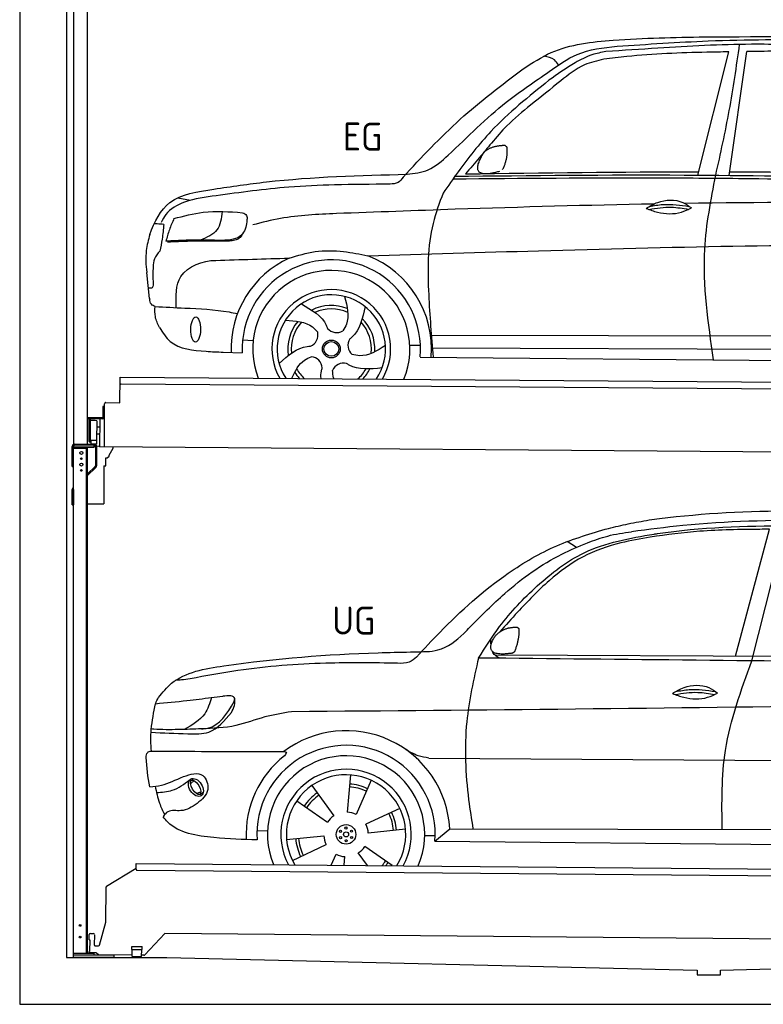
# Model space of a CAD drawing. Header units: millimetres. Extents: x -411 to 6777, y 0 to 7027.
# Tile 1 of 6: x 0 to 3183, y 0 to 4218. Entities that reach past the tile are written whole.
import ezdxf

# ---------------------------------------------------------------- set-up
doc = ezdxf.new("R2010")
doc.units = ezdxf.units.MM
for name, color, linetype, lineweight in [('AM_0', 7, 'Continuous', 50), ('car', 10, 'Continuous', 25), ('Gebäude', 7, 'Continuous', 25), ('Plattform', 7, 'Continuous', 25), ('Ständer hinten', 7, 'Continuous', 25)]:
    doc.layers.add(name, color=color, linetype=linetype, lineweight=lineweight)
doc.styles.get("Standard").update_dxf_attribs({"font": 'ISOCP.SHX'})

# ---------------------------------------------------------------- blocks, each defined once
blk = doc.blocks.new('UG Plattfrom Gl550')
at = {"layer": 'Plattform'}
for p, q in [((498.1, 578.8), (498.2, 597.8)), ((498.2, 597.8), (498.3, 603.8)), ((498.3, 603.8), (5435.1, 560.7)), ((371.8, 506.3), (498.1, 583.5)), ((5429.8, 530.7), (503, 573.7)), ((368.7, 352.3), (369.4, 502.1)), ((342.2, 253.9), (368.7, 352.3)), ((297.4, 276.5), (297.6, 298.5)), ((302.6, 303.5), (314.6, 303.4)), ((319.6, 298.3), (319.2, 255.3)), ((621.4, 302.7), (535.3, 212)), ((5347, 261.5), (621.4, 302.7)), ((297.4, 276.5), (299.7, 276.5)), ((299.7, 276.5), (299.3, 225.5)), ((296.9, 220.5), (297, 225.5)), ((325.2, 220.3), (296.9, 220.5)), ((299.3, 225.5), (297, 225.5)), ((324.2, 250.3), (337.3, 250.2)), ((335.5, 213.3), (328.3, 219.2)), ((481.8, 210.9), (338.6, 212.2)), ((479.6, 234.9), (479.7, 247.9)), ((479.6, 234.9), (524.6, 234.5)), ((479.7, 247.9), (524.7, 247.5)), ((481.8, 204.9), (482.1, 234.9)), ((521.8, 204.6), (522.1, 234.6)), ((524.6, 234.5), (524.7, 247.5)), ((481.8, 204.9), (521.8, 204.6)), ((531.7, 210.5), (521.8, 210.6))]:
    blk.add_line(p, q, dxfattribs=at)
for centre, start, end in [((503.1, 578.7), 179.5, 269.5), ((374.4, 502.1), 121.4261, 179.5), ((302.6, 298.5), 89.5, 179.5), ((314.6, 298.4), 359.5, 89.5), ((324.2, 255.3), 179.5, 269.5), ((337.4, 255.2), 269.5, 344.9258), ((325.1, 215.3), 50.8402, 89.5), ((338.6, 217.2), 230.8402, 269.5), ((531.7, 215.5), 269.5, 316.4902)]:
    blk.add_arc(centre, 5, start, end, dxfattribs=at)
blk = doc.blocks.new('Palette EG Gl550')
at = {"layer": 'Plattform'}
for p, q in [((428.6, 2577), (429.5, 2687)), ((429.5, 2687), (5467.3, 2648)), ((5462.1, 2618), (434.2, 2657)), ((368.6, 2577.5), (428.6, 2577)), ((356.5, 2560.3), (356.1, 2514.3)), ((363.5, 2560.2), (356.5, 2560.3)), ((358.1, 2513.3), (358.5, 2560.3)), ((362.6, 2387.5), (363.6, 2572.5)), ((354.1, 2512.3), (292.8, 2512.8)), ((293.1, 2512.8), (293.1, 2507.8)), ((293.1, 2510.8), (355.1, 2510.3)), ((355.1, 2507.3), (293.1, 2507.8)), ((297.3, 2410.5), (298, 2504.5)), ((302, 2504.5), (301.3, 2410.5)), ((330, 2499.4), (329.3, 2415.2)), ((342.6, 2507.4), (341.7, 2387.7)), ((355.1, 2507.3), (355.1, 2510.3)), ((363.1, 2513.2), (358.1, 2513.3)), ((358.2, 2513.3), (363.1, 2513.2)), ((342.3, 2471.9), (329.8, 2472.3)), ((328.9, 2415), (303.9, 2415)), ((303.9, 2415), (303.9, 2400)), ((328.9, 2415), (303.9, 2415)), ((303.9, 2415), (303.9, 2400)), ((328.9, 2415), (328.9, 2400)), ((328.9, 2415), (328.9, 2400)), ((342.1, 2441.7), (329.5, 2441.8)), ((303.9, 2400), (328.9, 2400)), ((328.9, 2400), (303.9, 2400)), ((5465, 2348), (341.7, 2387.7))]:
    blk.add_line(p, q, dxfattribs=at)
for centre, radius, start, end in [((434.3, 2662), 5, 179.556, 269.556), ((368.6, 2572.5), 5, 89.556, 179.556), ((300, 2504.5), 2, 359.3444, 179.3444), ((302.4, 2500.4), 0.4, 179.3444, 271.7264), ((313.4, 2173.4), 326.8, 87.1681, 91.938), ((329.6, 2499.4), 0.4, 359.3444, 86.9565), ((354.1, 2514.3), 2.01, 269.7445, 359.3674), ((355.1, 2513.3), 3, 269.7663, 359.5554), ((355.1, 2513.3), 6, 269.556, 359.556), ((355.1, 2513.3), 6, 269.5566, 359.5553), ((299.3, 2410.5), 2, 179.3444, 359.3444), ((301.7, 2414.6), 0.4, 86.9623, 179.3444), ((302.7, 2423.3), 8.39, 263.3001, 278.0521), ((328.9, 2415.2), 0.4, 267.6536, 359.3444)]:
    blk.add_arc(centre, radius, start, end, dxfattribs=at)
blk = doc.blocks.new('Car_UG')
at = {"layer": 'car'}
for p, q in [((3049.2, 1522.4), (3188.4, 2067.2)), ((3119.4, 1502.8), (3258.9, 2083.2)), ((2363.9, 1981.2), (2323.3, 2005.3)), ((2018.2, 1516.7), (4071.9, 1528)), ((1686.7, 1072), (1687.1, 1072)), ((1740.1, 1072.2), (3746.7, 1078.5)), ((723.6, 965.3), (734.1, 974.7)), ((1405.7, 996.9), (1393.6, 837)), ((1495.1, 974.6), (1431.3, 827.5)), ((721.8, 952.1), (736.6, 966.1)), ((1240.8, 949.6), (1336.3, 820.8)), ((746.4, 910.7), (765.7, 918.1)), ((761.5, 906.9), (777, 916.6)), ((1176.9, 883.3), (1309.3, 793)), ((1618.4, 855.5), (1474, 786)), ((1643.8, 766.9), (1484.6, 748.6)), ((1770.2, 716.1), (1832.9, 770.4)), ((1832.9, 770.4), (3642.9, 784.6)), ((1008.4, 755), (1053.1, 753.1)), ((1135.4, 716.9), (1294.6, 735.3)), ((1726.3, 740.3), (1771.1, 740.7)), ((1770.2, 716.1), (3701, 717.8)), ((1160.8, 628.4), (1305.2, 697.9)), ((1588.1, 610.3), (1469.9, 690.9)), ((1327.7, 609.9), (1347.9, 656.3)), ((1382.8, 610), (1385.6, 646.8)), ((1482.1, 610.1), (1442.9, 663))]:
    blk.add_line(p, q, dxfattribs=at)
for centre, radius in [((1389.6, 741.9), 41.9), ((1365.7, 754.9), 4.46), ((1388.8, 769.1), 4.46), ((1412.8, 756.2), 4.46), ((1366.4, 727.7), 4.46), ((1389.6, 741.9), 10.7), ((1390.3, 714.8), 4.46), ((1413.5, 729), 4.46)]:
    blk.add_circle(centre, radius, dxfattribs=at)
for centre, radius, start, end in [((1389.8, 742.4), 443.9, 3.6233, 127.5084), ((1389.6, 741.9), 381.5, 356.1115, 184.141), ((1389.6, 741.9), 427.8, 128.5907, 183.5582), ((1389.6, 741.9), 336.7, 337.0019, 203.1531), ((1389.6, 741.9), 279.1, 331.8638, 208.2913), ((1389.6, 741.9), 255.4, 328.9743, 211.1808), ((1389.6, 741.9), 204, 65.3726, 86.5671), ((1389.6, 741.9), 216.3, 65.4485, 86.5251), ((1389.6, 741.9), 216.3, 125.4485, 146.5251), ((1389.6, 741.9), 204, 125.3726, 146.5671), ((1389.6, 741.9), 95.2, 124.034, 147.5844), ((1389.6, 741.9), 95.2, 64.034, 87.5844), ((1389.6, 741.9), 204, 5.3726, 26.5671), ((1389.6, 741.9), 216.3, 5.4485, 26.5251), ((1389.6, 741.9), 95.2, 4.034, 27.5844), ((1389.6, 742), 216.3, 185.4485, 206.5251), ((1389.6, 741.9), 204, 185.3726, 206.5671), ((1389.6, 742), 95.2, 184.034, 207.5844), ((1389.6, 741.9), 95.2, 304.034, 327.5844), ((1389.6, 741.9), 95.2, 244.034, 267.5844), ((1389.6, 741.9), 204, 319.7706, 326.5671), ((1389.6, 741.9), 216.3, 322.4984, 326.5251)]:
    blk.add_arc(centre, radius, start, end, dxfattribs=at)
for centre, major_axis, ratio in [((744.9, 936.4), (23.2, -35.3), 0.641217), ((743.6, 937), (-17.9, 30.2), 0.433194)]:
    blk.add_ellipse(centre, major_axis=major_axis, ratio=ratio, dxfattribs=at)
for points, knots in [([(2673.6, 2101.7), (2688.3, 2103.8), (2892.1, 2133.3), (3240, 2153.3), (3572.3, 2144.1), (3713.5, 2140.2)], [0, 0, 0, 0, 44.363443, 617.827051, 1041.677324, 1041.677324, 1041.677324, 1041.677324]), ([(2499.6, 2064), (2527.6, 2071.1), (2585.2, 2085.6), (2643.6, 2096.2), (2673.6, 2101.7)], [0, 0, 0, 0, 86.602296, 178.13615, 178.13615, 178.13615, 178.13615]), ([(4360.6, 1997.9), (4212.5, 2028.4), (3890.5, 2094.7), (3371.9, 2112.1), (2931.5, 2097.6), (2671.4, 2060.7), (2598.4, 2050.4)], [0, 0, 0, 0, 452.969864, 984.660554, 1551.463157, 1772.575196, 1772.575196, 1772.575196, 1772.575196]), ([(3188.4, 2067.2), (3174.9, 2066.9), (3075.5, 2064.8), (2904.7, 2061.4), (2749, 2038.7), (2678.4, 2028.4)], [666.326512, 666.326512, 666.326512, 666.326512, 706.624571, 964.215873, 1178.205668, 1178.205668, 1178.205668, 1178.205668]), ([(2694.7, 2041.5), (2699.6, 2042.3), (2889.8, 2073.3), (3138.1, 2082), (3380.2, 2085), (3434.7, 2085.7)], [0, 0, 0, 0, 14.958905, 578.066478, 741.647169, 741.647169, 741.647169, 741.647169]), ([(1683.6, 1504.3), (1716, 1540.2), (1835.2, 1672), (2026, 1846.8), (2274, 1995.2), (2424.9, 2041.2), (2499.6, 2064)], [0, 0, 0, 0, 145.246154, 533.109695, 771.486221, 1004.894321, 1004.894321, 1004.894321, 1004.894321]), ([(1948.9, 1503), (1977.4, 1549.1), (2047.5, 1662.6), (2194.7, 1820), (2405.9, 1988.6), (2591.2, 2022.5), (2694.7, 2041.5)], [0, 0, 0, 0, 162.281083, 399.433399, 644.903205, 954.973623, 954.973623, 954.973623, 954.973623]), ([(2678.4, 2028.4), (2636.4, 2020.6), (2538.1, 2002.3), (2386.2, 1948.2), (2241.1, 1837.7), (2130.6, 1720.8), (2063.6, 1644.3), (2038.6, 1615.8)], [0, 0, 0, 0, 128.205286, 300.044117, 477.787268, 668.958491, 782.608096, 782.608096, 782.608096, 782.608096]), ([(2410.1, 2001.1), (2438.7, 2012.2), (2499.5, 2035.7), (2564.1, 2045.3), (2598.4, 2050.4)], [0, 0, 0, 0, 91.476949, 195.154815, 195.154815, 195.154815, 195.154815]), ([(1912.1, 1636.5), (1959.9, 1685.6), (2076.7, 1805.6), (2245.6, 1931.2), (2373.5, 1985.5), (2410.1, 2001.1)], [0, 0, 0, 0, 205.645796, 502.611548, 621.944957, 621.944957, 621.944957, 621.944957]), ([(1657.5, 1526.1), (1663.4, 1526.4), (1702.6, 1528.5), (1788.4, 1525.3), (1864.5, 1585.3), (1903.1, 1626.8), (1912.1, 1636.5)], [0, 0, 0, 0, 17.864769, 117.886459, 248.863247, 288.815655, 288.815655, 288.815655, 288.815655]), ([(581, 1319.9), (598.5, 1341.9), (665.7, 1426.2), (1011.8, 1486.6), (1343.3, 1516.6), (1611.1, 1524.7), (1657.5, 1526.1)], [0, 0, 0, 0, 82.89181, 318.191673, 980.786507, 1119.82356, 1119.82356, 1119.82356, 1119.82356]), ([(2040.1, 1502.9), (2032.7, 1506.7), (2018.7, 1513.7), (2010.9, 1525.5), (2008.3, 1531.9)], [0, 0, 0, 0, 23.95332, 45.454919, 45.454919, 45.454919, 45.454919]), ([(1602.8, 1477.3), (1500.3, 1477.6), (1272, 1478.3), (974.5, 1452.7), (783, 1414.7), (715, 1401.3)], [0, 0, 0, 0, 307.290604, 684.949059, 892.925798, 892.925798, 892.925798, 892.925798]), ([(1683.6, 1504.3), (1673.7, 1495.6), (1651, 1475.4), (1620.2, 1476.6), (1602.8, 1477.3)], [0, 0, 0, 0, 38.143453, 88.165274, 88.165274, 88.165274, 88.165274]), ([(1948.9, 1503), (1929.3, 1412.2), (1886.1, 1212.1), (1900, 963.5), (1925.5, 812.4), (1932.4, 771.2)], [0, 0, 0, 0, 277.646403, 612.029433, 737.577371, 737.577371, 737.577371, 737.577371]), ([(2999.2, 779.6), (2996.6, 893.4), (2990.8, 1141.6), (3074.2, 1376), (3119.4, 1502.8)], [0, 0, 0, 0, 338.772014, 738.643609, 738.643609, 738.643609, 738.643609]), ([(715, 1401.3), (702.8, 1399.4), (682.4, 1396.2), (661.8, 1395), (653.6, 1394.5)], [0, 0, 0, 0, 36.94927, 61.79219, 61.79219, 61.79219, 61.79219]), ([(2780.2, 1359.4), (2796.1, 1369.2), (2842.3, 1397.6), (2920.7, 1401), (2961.8, 1371.5), (2973.8, 1362.9)], [0, 0, 0, 0, 56.386158, 162.852709, 206.792536, 206.792536, 206.792536, 206.792536]), ([(2780.2, 1359.4), (2796.2, 1353.4), (2844.4, 1336.4), (2915.2, 1334.3), (2959.9, 1356.1), (2973.8, 1362.9)], [5.208578, 5.208578, 5.208578, 5.208578, 44.198582, 121.455021, 156.55166, 156.55166, 156.55166, 156.55166]), ([(2791.9, 1355.2), (2824.2, 1360.6), (2880.8, 1370.1), (2937.3, 1361.2), (2961.4, 1356.9)], [0, 0, 0, 0, 73.878693, 129.282646, 129.282646, 129.282646, 129.282646]), ([(2793.8, 1367.6), (2813.3, 1371.6), (2869.7, 1382.1), (2927, 1374.8), (2964.4, 1369.6)], [7.57653, 7.57653, 7.57653, 7.57653, 52.544532, 137.659237, 137.659237, 137.659237, 137.659237]), ([(568.9, 1293.5), (613.6, 1298.3), (693.2, 1306.7), (772.5, 1317.5), (807.3, 1322.2)], [0, 0, 0, 0, 134.722083, 240.148268, 240.148268, 240.148268, 240.148268]), ([(568.9, 1293.5), (569, 1293.9), (571, 1303.4), (576.1, 1311.8), (581, 1319.9)], [0, 0, 0, 0, 1.13726, 29.051294, 29.051294, 29.051294, 29.051294]), ([(807.3, 1322.2), (800.1, 1297.4), (782.2, 1236.2), (725.9, 1203.7), (692.4, 1184.4)], [0, 0, 0, 0, 75.006289, 185.501988, 185.501988, 185.501988, 185.501988]), ([(905, 1306), (906.1, 1310.7), (911.9, 1334), (880.5, 1330.9), (855.5, 1328.4)], [0, 0, 0, 0, 13.096912, 65.411115, 65.411115, 65.411115, 65.411115]), ([(893.3, 1258.9), (898.7, 1268.9), (909.3, 1288.1), (908.2, 1310.1), (907.7, 1320.6)], [0, 0, 0, 0, 33.373471, 64.521028, 64.521028, 64.521028, 64.521028]), ([(4890.6, 1288.6), (4777.2, 1299.9), (4524.7, 1325.1), (4086.9, 1331.2), (2954.4, 1298.1), (1961.1, 1279.8), (1151.4, 1264.8)], [0, 0, 0, 0, 341.879851, 760.963773, 1312.001547, 3741.308129, 3741.308129, 3741.308129, 3741.308129]), ([(553.4, 1089.4), (549.9, 1120.8), (547.7, 1189.3), (561.5, 1256.9), (568.9, 1293.5)], [233.087768, 233.087768, 233.087768, 233.087768, 327.386109, 438.943239, 438.943239, 438.943239, 438.943239]), ([(766.1, 1187.6), (775.3, 1188.3), (838.7, 1193.2), (874.5, 1254), (905, 1306)], [0, 0, 0, 0, 27.186628, 187.736759, 187.736759, 187.736759, 187.736759]), ([(550.5, 1170.6), (602.3, 1169.1), (683.6, 1166.7), (816, 1163.2), (864.7, 1223.5), (893.3, 1258.9)], [0, 0, 0, 0, 158.046902, 247.919639, 375.430208, 375.430208, 375.430208, 375.430208]), ([(1151.4, 1264.8), (1112.9, 1258.3), (1031.9, 1244.5), (908.8, 1194.3), (815.8, 1189.9), (766.1, 1187.6)], [0, 0, 0, 0, 117.033337, 246.052945, 394.183881, 394.183881, 394.183881, 394.183881]), ([(766.1, 1187.6), (733.2, 1186.1), (665.1, 1182.9), (593.3, 1181.8), (554.8, 1185), (551.4, 1185.2)], [0, 0, 0, 0, 98.913306, 204.443634, 214.852043, 214.852043, 214.852043, 214.852043]), ([(1740.1, 1072.2), (1724.8, 1074.7), (1686.2, 1081), (1652.7, 1101.6), (1632.5, 1114.1)], [0, 0, 0, 0, 45.939522, 116.435962, 116.435962, 116.435962, 116.435962]), ([(530.6, 1062.9), (531.2, 1071), (532, 1081.5), (543.6, 1089.6), (549.7, 1089.5), (553.4, 1089.4)], [0, 0, 0, 0, 22.369619, 29.273836, 40.160281, 40.160281, 40.160281, 40.160281]), ([(553.4, 1089.4), (615.4, 1090), (826.6, 1091.9), (1037.8, 1093.8), (1119.5, 1094.5)], [24.694283, 24.694283, 24.694283, 24.694283, 210.588534, 658.29544, 658.29544, 658.29544, 658.29544]), ([(1119.5, 1094.5), (1123.9, 1094), (1135.3, 1092.6), (1127.5, 1082.5), (1122.8, 1076.3)], [0, 0, 0, 0, 10.752795, 27.576977, 27.576977, 27.576977, 27.576977]), ([(547.6, 937.7), (564.6, 939.3), (615.7, 944.2), (679.2, 981.7), (778.3, 1010.2), (809.5, 918), (771.3, 885.5), (750.3, 867.6)], [0, 0, 0, 0, 50.161126, 151.683964, 234.294042, 296.871295, 373.222701, 373.222701, 373.222701, 373.222701]), ([(570.5, 940.1), (575.7, 915.7), (584.8, 873.3), (604.1, 834.6), (612.3, 818.2)], [0, 0, 0, 0, 74.615031, 129.277415, 129.277415, 129.277415, 129.277415]), ([(576.5, 912.7), (599.7, 914.5), (652.2, 918.4), (694.4, 950.6), (718, 968.6)], [0, 0, 0, 0, 68.191309, 155.020743, 155.020743, 155.020743, 155.020743]), ([(750.3, 867.6), (729, 853), (691.8, 827.7), (629.6, 843), (612, 818.1), (605.8, 809.3)], [0, 0, 0, 0, 75.158891, 131.059011, 161.208919, 161.208919, 161.208919, 161.208919]), ([(1009.1, 714.4), (948.8, 715.2), (819.4, 718.6), (662.4, 741.7), (611.9, 801), (605.8, 809.3)], [46.114962, 46.114962, 46.114962, 46.114962, 230.839937, 438.448503, 469.89769, 469.89769, 469.89769, 469.89769])]:
    blk.add_open_spline(points, degree=3, knots=knots, dxfattribs=at)
for points, degree in [([(2012.7, 1587.1), (2028.9, 1617.5), (2071.5, 1632)], 2), ([(2071.5, 1632), (2100.1, 1638), (2113, 1636.9)], 2), ([(2103.7, 1532.7), (2124.6, 1585.9), (2121.6, 1630.8)], 2), ([(2113, 1636.9), (2119.1, 1630.9), (2121.6, 1630.8)], 2), ([(2001.9, 1560.2), (2001.1, 1568), (2000.7, 1576.3), (2000.3, 1584.5)], 3), ([(2090.2, 1524.9), (1968.2, 1505.1), (2012.7, 1587.1)], 2), ([(2090.2, 1524.9), (2096.2, 1526.7), (2103.7, 1532.7)], 2), ([(3811.9, 1502.7), (3190.9, 1502.8), (2569.9, 1502.9), (1948.9, 1503)], 3), ([(807.3, 1322.2), (823.4, 1324.3), (839.4, 1326.3), (855.5, 1328.4)], 3), ([(547.6, 937.7), (537.8, 978.4), (533.7, 1020.6), (530.6, 1062.9)], 3)]:
    blk.add_open_spline(points, degree=degree, dxfattribs=at)
blk = doc.blocks.new('Car_EG')
at = {"layer": 'car'}
for p, q in [((2874.8, 3574.3), (3003.3, 4103.2)), ((3008.7, 3574.3), (3080.2, 4104.9)), ((649.7, 3459.4), (704.3, 3449.4)), ((532.8, 3028.2), (519.3, 3139.3)), ((1739.7, 2879.3), (3605, 2890.6)), ((932.3, 2853.9), (977.3, 2851.1)), ((1647.9, 2836.5), (1693.1, 2836.2)), ((1741, 2825.9), (3599, 2833.6)), ((849.4, 2800.1), (931.1, 2797.9)), ((1692.2, 2785.9), (3649.4, 2782.3))]:
    blk.add_line(p, q, dxfattribs=at)
for radius in [38.2, 31.6]:
    blk.add_circle((1312.1, 2817.5), radius, dxfattribs=at)
for centre, radius, start, end in [((1312, 2817.4), 429, 355.78, 69.0419), ((1312, 2817.4), 429, 115.3257, 182.2892), ((1312.1, 2817.5), 381.5, 355.2633, 182.9357), ((1312, 2817.4), 336.4, 337.7896, 202.2104), ((1312, 2817.4), 254, 329.958, 210.042), ((1312.1, 2817.5), 231.9, 326.7412, 213.2588), ((1312.1, 2817.5), 186.2, 69.0353, 117.173), ((1312.1, 2817.5), 171.5, 66.3622, 114.5079), ((1312.1, 2817.5), 186.2, 141.0346, 189.1631), ((1312.1, 2817.5), 171.5, 138.3625, 186.4977), ((1312.1, 2817.5), 171.5, 354.349, 42.5022), ((1312.1, 2817.5), 186.2, 357.0232, 45.1683), ((1202.2, 2876.3), 52.3, 293.4441, 13.2029), ((1334.1, 2940.1), 52.3, 221.4441, 301.2029), ((1435.5, 2834.4), 52.3, 149.4441, 229.2029), ((1222.1, 2731.2), 52.3, 5.4441, 85.2029), ((1366.3, 2705.2), 52.3, 77.4441, 157.2029), ((1312.1, 2817.5), 186.2, 213.0221, 223.0725), ((1312.1, 2817.5), 171.5, 210.3494, 227.8612), ((1312.1, 2817.5), 171.5, 312.1388, 330.4884), ((1312.1, 2817.5), 186.2, 316.9275, 333.1555)]:
    blk.add_arc(centre, radius, start, end, dxfattribs=at)
blk.add_ellipse((730.7, 2896.1), major_axis=(-0.6, -53.8), ratio=0.38902, dxfattribs=at)
for points, knots in [([(2124.3, 4024.1), (2163.2, 4049.7), (2278.1, 4125.3), (2551.1, 4157.8), (2770.3, 4163.3), (2899.9, 4166.6)], [0, 0, 0, 0, 138.416977, 409.239574, 800.634472, 800.634472, 800.634472, 800.634472]), ([(3390.4, 4132.7), (3293.7, 4135.1), (3063.4, 4140.8), (2759, 4121.2), (2551.5, 4105.9), (2477.4, 4100.4)], [0, 0, 0, 0, 289.925788, 691.034976, 914.075582, 914.075582, 914.075582, 914.075582]), ([(2525.3, 4123.5), (2655.3, 4133.3), (2948.3, 4155.4), (3421.3, 4161.7), (3823.2, 4133.3), (4067, 4117.8), (4124.7, 4111)], [0, 0, 0, 0, 391.04113, 881.651907, 1416.366113, 1602.404452, 1602.404452, 1602.404452, 1602.404452]), ([(2899.9, 4166.6), (3161.1, 4170.3), (3627.5, 4176.8), (4092.4, 4139.6), (4297, 4123.3)], [0, 0, 0, 0, 783.131876, 1398.451598, 1398.451598, 1398.451598, 1398.451598]), ([(2951.9, 3574.3), (2971.7, 3666.8), (3011.4, 3852.5), (3036.9, 4040.7), (3049.7, 4135.3)], [0, 0, 0, 0, 283.470666, 569.579509, 569.579509, 569.579509, 569.579509]), ([(1630.7, 3568), (1661.9, 3572), (1728.9, 3580.6), (1865.2, 3704.8), (2017.5, 3864.9), (2212.3, 3994.9), (2359.8, 4104.2), (2466.2, 4116.6), (2525.3, 4123.5)], [0, 0, 0, 0, 92.088496, 198.244431, 535.20583, 761.03899, 900.746615, 1075.694159, 1075.694159, 1075.694159, 1075.694159]), ([(2477.4, 4100.4), (2457.4, 4096.3), (2411.2, 4086.9), (2328.7, 4044.1), (2270.8, 4001.9), (2234.5, 3975.3)], [0, 0, 0, 0, 61.035564, 140.794883, 275.952712, 275.952712, 275.952712, 275.952712]), ([(3003.3, 4103.2), (2972.1, 4102.4), (2826.4, 4098.6), (2647.6, 4091), (2501.5, 4071.5), (2468.9, 4067.2)], [197.256536, 197.256536, 197.256536, 197.256536, 291.063452, 634.28515, 733.122134, 733.122134, 733.122134, 733.122134]), ([(2468.9, 4067.2), (2440.5, 4060.6), (2372, 4044.7), (2273.6, 3963.3), (2199.3, 3903.4), (2156.5, 3868.9)], [0, 0, 0, 0, 86.597787, 208.561469, 374.433345, 374.433345, 374.433345, 374.433345]), ([(2275.3, 4041.3), (2269.8, 4049.3), (2255.1, 4070.9), (2228.5, 4075.3), (2211.7, 4078.1)], [0, 0, 0, 0, 27.928882, 76.157533, 76.157533, 76.157533, 76.157533]), ([(1613.3, 3555.6), (1692, 3641.3), (1848.9, 3812.2), (2032.8, 3953.6), (2124.3, 4024.1)], [0, 0, 0, 0, 348.504368, 694.469057, 694.469057, 694.469057, 694.469057]), ([(2234.5, 3975.3), (2148.8, 3905.2), (2005.1, 3787.8), (1869.4, 3610.9), (1806.3, 3519), (1785.4, 3488.5)], [0, 0, 0, 0, 330.81645, 554.406323, 665.421108, 665.421108, 665.421108, 665.421108]), ([(2156.5, 3868.9), (2122.1, 3840.1), (2062.2, 3789.8), (1994.5, 3709.1), (1937.4, 3638.7), (1900.2, 3594.9), (1880.6, 3571.8)], [0, 0, 0, 0, 134.354018, 233.932561, 315.374508, 406.281998, 406.281998, 406.281998, 406.281998]), ([(803.9, 3498.3), (878.9, 3509.9), (1152.6, 3552.3), (1429.5, 3562.2), (1630.7, 3568)], [0, 0, 0, 0, 227.568723, 830.29912, 830.29912, 830.29912, 830.29912]), ([(1613.3, 3555.6), (1607, 3546.8), (1593.6, 3528), (1570.3, 3526.2), (1557.9, 3525.3)], [0, 0, 0, 0, 30.757615, 66.116724, 66.116724, 66.116724, 66.116724]), ([(1827.9, 3550), (2121.9, 3554.9), (2545.4, 3561.9), (3367.7, 3562), (3895.8, 3550.9), (4294.4, 3542.6)], [0, 0, 0, 0, 882.102268, 1270.770708, 2466.750946, 2466.750946, 2466.750946, 2466.750946]), ([(1831.6, 3561.2), (2160.2, 3567.2), (3012.1, 3582.6), (3864, 3565), (4387.3, 3554.1)], [0, 0, 0, 0, 985.739727, 2555.887054, 2555.887054, 2555.887054, 2555.887054]), ([(2949, 2783.6), (2924.4, 2941.9), (2883.2, 3206.6), (2932.2, 3468.9), (2951.9, 3574.3)], [0, 0, 0, 0, 475.917648, 795.663342, 795.663342, 795.663342, 795.663342]), ([(1557.9, 3525.3), (1478.6, 3524), (1334.1, 3521.6), (1085.3, 3509.2), (917.4, 3484.8), (813.9, 3469.8)], [0, 0, 0, 0, 238.01557, 433.396453, 746.784674, 746.784674, 746.784674, 746.784674]), ([(531.2, 3301.6), (551.3, 3357.2), (605.2, 3466.9), (734, 3487.3), (803.9, 3498.3)], [67.561551, 67.561551, 67.561551, 67.561551, 233.573658, 430.399521, 430.399521, 430.399521, 430.399521]), ([(813.9, 3469.8), (768.5, 3463.7), (691.6, 3453.3), (606, 3406.3), (585.8, 3365.7), (580, 3353.9)], [0, 0, 0, 0, 137.99626, 233.728897, 272.771125, 272.771125, 272.771125, 272.771125]), ([(1785.4, 3488.5), (1769.7, 3445.5), (1719, 3306.3), (1722.9, 3064.4), (1740, 2874.5), (1748, 2785.8)], [0, 0, 0, 0, 136.633435, 442.372192, 710.487643, 710.487643, 710.487643, 710.487643]), ([(2654.9, 3429.7), (2670.9, 3439.6), (2717, 3467.9), (2795.5, 3471.4), (2836.6, 3441.9), (2848.6, 3433.3)], [0, 0, 0, 0, 56.386158, 162.852709, 206.792536, 206.792536, 206.792536, 206.792536]), ([(2688.4, 3448.9), (2404.9, 3441.5), (1951.8, 3425.3), (1499.1, 3405), (1329.5, 3397.4)], [1993.331731, 1993.331731, 1993.331731, 1993.331731, 2843.912796, 3352.993084, 3352.993084, 3352.993084, 3352.993084]), ([(2654.9, 3429.7), (2671, 3423.8), (2719.1, 3406.8), (2790, 3404.7), (2834.6, 3426.5), (2848.6, 3433.3)], [5.208578, 5.208578, 5.208578, 5.208578, 44.198582, 121.455021, 156.55166, 156.55166, 156.55166, 156.55166]), ([(2666.6, 3425.6), (2699, 3431), (2755.6, 3440.4), (2812, 3431.6), (2836.2, 3427.3)], [0, 0, 0, 0, 73.878693, 129.282646, 129.282646, 129.282646, 129.282646]), ([(2668.5, 3438), (2688, 3441.9), (2744.4, 3452.5), (2801.7, 3445.2), (2839.2, 3440)], [7.57653, 7.57653, 7.57653, 7.57653, 52.544532, 137.659237, 137.659237, 137.659237, 137.659237]), ([(634.3, 3370.6), (675.7, 3382), (771.5, 3408.6), (870.9, 3402), (927.4, 3398.2)], [0, 0, 0, 0, 128.068451, 296.209187, 296.209187, 296.209187, 296.209187]), ([(841, 3402.6), (837.4, 3373.2), (830.1, 3314.5), (775.8, 3291), (748.7, 3279.2)], [0, 0, 0, 0, 82.469489, 164.871029, 164.871029, 164.871029, 164.871029]), ([(927.4, 3398.2), (934.6, 3395.1), (948.5, 3389.1), (947.3, 3374.2), (946.7, 3367.2)], [0, 0, 0, 0, 21.276303, 40.575349, 40.575349, 40.575349, 40.575349]), ([(1329.5, 3397.4), (1249.2, 3393.4), (1128.1, 3387.4), (1011, 3356.6), (971.6, 3346.2)], [0, 0, 0, 0, 240.25843, 362.37059, 362.37059, 362.37059, 362.37059]), ([(590.5, 3345.2), (581.4, 3346), (567.8, 3347.1), (554.2, 3347.4), (549.7, 3347.5)], [0, 0, 0, 0, 27.361498, 40.86311, 40.86311, 40.86311, 40.86311]), ([(590.5, 3345.2), (588.9, 3324.3), (586, 3285.8), (578.2, 3248.1), (574.6, 3230.9)], [0, 0, 0, 0, 62.962155, 115.550095, 115.550095, 115.550095, 115.550095]), ([(634.3, 3370.6), (627.4, 3354.6), (613.8, 3323), (604.8, 3289.8), (600.4, 3273.3)], [0, 0, 0, 0, 52.081574, 103.113227, 103.113227, 103.113227, 103.113227]), ([(946.7, 3367.2), (944, 3345.6), (940.1, 3314.6), (904.1, 3286), (861.3, 3278.4), (828.1, 3278.8), (809, 3279)], [0, 0, 0, 0, 61.688141, 88.915796, 131.377114, 188.888446, 188.888446, 188.888446, 188.888446]), ([(531.2, 3301.6), (525.3, 3278.7), (511.5, 3225.4), (515.7, 3170.6), (519.3, 3139.3)], [0, 0, 0, 0, 70.489124, 164.038385, 164.038385, 164.038385, 164.038385]), ([(928.7, 3308.1), (924.8, 3300.6), (917.6, 3286.9), (898.4, 3280.7), (882.1, 3277.1), (867, 3276.2), (856.3, 3275.7), (851.4, 3275.4)], [0, 0, 0, 0, 24.299806, 44.374389, 57.433548, 74.613131, 89.537932, 89.537932, 89.537932, 89.537932]), ([(809, 3279), (768.4, 3279.3), (698.7, 3279.8), (629.3, 3275.2), (600.4, 3273.3)], [0, 0, 0, 0, 121.811128, 208.751004, 208.751004, 208.751004, 208.751004]), ([(628.8, 3270.6), (625.3, 3270.4), (618.2, 3270), (611.1, 3269.5), (607.5, 3269.2)], [0, 0, 0, 0, 10.705348, 21.344027, 21.344027, 21.344027, 21.344027]), ([(851.4, 3275.4), (827.2, 3275.2), (777.5, 3274.7), (714.6, 3274.6), (664.7, 3272.2), (640.1, 3271.1), (628.8, 3270.6)], [0, 0, 0, 0, 72.676028, 148.847009, 188.713602, 222.633888, 222.633888, 222.633888, 222.633888]), ([(1465.5, 3218.1), (1708.9, 3227.3), (2506.8, 3256.9), (3506, 3289.1), (4261.9, 3281.5), (4462.8, 3279.4)], [651.356687, 651.356687, 651.356687, 651.356687, 1382.168851, 3046.715693, 3649.598352, 3649.598352, 3649.598352, 3649.598352]), ([(574.6, 3230.9), (565.7, 3220.5), (548.7, 3200.6), (547.3, 3174.5), (546.7, 3162.1)], [0, 0, 0, 0, 39.820875, 76.149862, 76.149862, 76.149862, 76.149862]), ([(1128.5, 3205.2), (1165.2, 3216.7), (1240.8, 3240.4), (1356.5, 3238.7), (1431, 3224.6), (1465.5, 3218.1)], [0, 0, 0, 0, 114.625588, 236.419766, 341.954275, 341.954275, 341.954275, 341.954275]), ([(647.2, 2989.3), (645, 3037.9), (640.1, 3145.8), (759.8, 3193.2), (814.6, 3193.1)], [0, 0, 0, 0, 134.846457, 299.405554, 299.405554, 299.405554, 299.405554]), ([(546.7, 3162.1), (545.9, 3143.7), (544.7, 3116.9), (550.2, 3071.5), (533.6, 3071.2), (527.6, 3071.1)], [0, 0, 0, 0, 60.515449, 88.47232, 104.289332, 104.289332, 104.289332, 104.289332]), ([(1367.4, 3042.7), (1377.8, 3000.9), (1391.1, 2947.5), (1367.5, 2904.5), (1361.2, 2895.4)], [0, 0, 0, 0, 119.179133, 152.546972, 152.546972, 152.546972, 152.546972]), ([(556.5, 2992.8), (550.3, 2995.5), (536.4, 3001.5), (534.4, 3016.7), (533.2, 3025.1)], [0, 0, 0, 0, 19.140318, 42.478009, 42.478009, 42.478009, 42.478009]), ([(1182.4, 3009.8), (1226.6, 2984.6), (1275.4, 2956.8), (1293.4, 2910), (1294.9, 2905.5)], [0, 0, 0, 0, 140.862207, 155.3883, 155.3883, 155.3883, 155.3883]), ([(1454.9, 3000.1), (1444.6, 2950.3), (1433.2, 2895.3), (1394.3, 2863.7), (1390.5, 2860.9)], [0, 0, 0, 0, 140.862207, 155.444261, 155.444261, 155.444261, 155.444261]), ([(576.2, 2903.6), (568.6, 2918.5), (554.2, 2946.7), (555.8, 2978.1), (556.5, 2992.8)], [0, 0, 0, 0, 49.34423, 92.772447, 92.772447, 92.772447, 92.772447]), ([(556.5, 2992.8), (598.7, 2991.2), (704.4, 2987.1), (823, 2982.4), (897.4, 2968.2), (909.5, 2965.7)], [0, 0, 0, 0, 126.842835, 317.453829, 354.349286, 354.349286, 354.349286, 354.349286]), ([(1114.9, 2939.6), (1157.8, 2936.7), (1212.8, 2932.8), (1246.4, 2897), (1253.1, 2888.2)], [0, 0, 0, 0, 119.179133, 152.627431, 152.627431, 152.627431, 152.627431]), ([(576.2, 2903.6), (589.9, 2881.9), (632.9, 2813.9), (748.9, 2803.7), (825.3, 2800.9), (849.4, 2800.1)], [0, 0, 0, 0, 74.559643, 234.06367, 307.600106, 307.600106, 307.600106, 307.600106]), ([(1089.1, 2753.6), (1126.7, 2787.8), (1168.2, 2825.6), (1218.3, 2828.4), (1223, 2828.4)], [0, 0, 0, 0, 140.862207, 155.442461, 155.442461, 155.442461, 155.442461]), ([(1543.4, 2834.4), (1507.5, 2810.9), (1462, 2781), (1412, 2792.4), (1401.4, 2794.8)], [0, 0, 0, 0, 119.179133, 151.2485, 151.2485, 151.2485, 151.2485]), ([(1144.1, 2690.3), (1157.6, 2722.1), (1178.2, 2761.8), (1216.1, 2779.6), (1226.5, 2783.3)], [22.572369, 22.572369, 22.572369, 22.572369, 119.179133, 152.616634, 152.616634, 152.616634, 152.616634]), ([(1530, 2738), (1479.4, 2732.4), (1423.6, 2726.2), (1381.4, 2753.5), (1377.6, 2756.3)], [0, 0, 0, 0, 140.862207, 155.53262, 155.53262, 155.53262, 155.53262]), ([(1269.1, 2690.3), (1268.1, 2701.1), (1268.7, 2716.5), (1272.7, 2731.7), (1274.2, 2736.2)], [106.941313, 106.941313, 106.941313, 106.941313, 140.862207, 155.531654, 155.531654, 155.531654, 155.531654]), ([(1323.8, 2690.3), (1323.4, 2691.4), (1320.2, 2702.6), (1319.1, 2714.7), (1318.1, 2725.5)], [115.456701, 115.456701, 115.456701, 115.456701, 119.179133, 151.284708, 151.284708, 151.284708, 151.284708])]:
    blk.add_open_spline(points, degree=3, knots=knots, dxfattribs=at)
for points, degree in [([(3200.5, 4107.3), (3160.4, 4106.6), (3120.3, 4105.8), (3080.2, 4104.9)], 3), ([(1948.3, 3645.6), (1961.5, 3679.7), (2007.1, 3690.5)], 2), ([(2007.1, 3690.5), (2035.8, 3696.5), (2048.7, 3695.4)], 2), ([(2039.3, 3591.2), (2064.2, 3642.4), (2057.2, 3689.3)], 2), ([(2048.7, 3695.4), (2054.8, 3689.4), (2057.2, 3689.3)], 2), ([(2025.8, 3583.4), (1894.1, 3544.2), (1948.3, 3645.6)], 2), ([(1880.6, 3571.8), (2213.2, 3578.8), (2545.7, 3585.7), (2878.3, 3588.7)], 3), ([(3010.8, 3589.7), (3321.1, 3591.5), (3631.5, 3589.6), (3941.8, 3585.3)], 3), ([(3766.3, 3462), (3450.8, 3463.3), (3135.2, 3459.5), (2819.7, 3452.2)], 3), ([(814.6, 3193.1), (919.3, 3197.2), (1023.9, 3201.2), (1128.5, 3205.2)], 3), ([(532.8, 3028.2), (532.9, 3027.1), (533.1, 3026.1), (533.2, 3025.1)], 3), ([(1000.3, 2943.9), (1000.3, 2943.9), (1000.3, 2943.9), (1000.4, 2943.9)], 3)]:
    blk.add_open_spline(points, degree=degree, dxfattribs=at)
blk.add_text('EG', height=120).set_placement((1354.9, 3668))
blk = doc.blocks.new('Ständer hinten')
at = {"layer": 'Ständer hinten'}
for p, q in [((229.9, 5412), (229.9, 2398.6)), ((229.9, 5412), (289.9, 5412)), ((289.9, 2400), (289.9, 5412)), ((289.9, 5292), (312.9, 5292)), ((312.9, 5292), (312.9, 5140.7)), ((312.9, 5050.8), (312.9, 4890.8)), ((289.9, 4792), (297.9, 4792)), ((230, 2390), (230, 2387)), ((230, 2387), (318.9, 2387)), ((318.9, 2395), (235, 2395)), ((318.9, 2395), (318.9, 2387))]:
    blk.add_line(p, q, dxfattribs=at)
blk = doc.blocks.new('Ständer_hinten_GT220')
at = {"layer": 'Ständer hinten'}
for p, q in [((225, 2304), (225, 2390)), ((230, 200), (230, 2390)), ((319, 2387), (230, 2387)), ((230, 2382), (290, 2382)), ((235, 2400), (319, 2400)), ((319, 2395), (235, 2395)), ((285, 2382), (285, 218)), ((290, 218), (290, 2387)), ((319, 2387), (319, 2395)), ((324, 2390), (324, 2307.2)), ((329, 2390), (328.9, 2307.1)), ((341.8, 2389.5), (329, 2390.6)), ((341.8, 2387.7), (341.8, 2389.5)), ((399.8, 2387.2), (341.8, 2387.7)), ((383, 2351.9), (399.7, 2382.7)), ((399.7, 2382.7), (399.8, 2387.2)), ((369, 2307), (369, 2340.5)), ((369, 2340.5), (374, 2340.5)), ((374, 2340.5), (382.9, 2347.4)), ((382.9, 2347.4), (383, 2347.8)), ((383, 2347.8), (383, 2351.9)), ((225, 2304), (230, 2304)), ((290, 2272.1), (322.5, 2303.6)), ((325.9, 2300), (290, 2265.2)), ((360, 2306.3), (369, 2307)), ((360, 2306.3), (360, 2144)), ((230, 2204.9), (225, 2204.9)), ((225, 2140), (225, 2204.9)), ((228.1, 2212.1), (230, 2214)), ((230, 2204.9), (230, 2140)), ((225, 2140), (230, 2140)), ((290, 2144), (360, 2144)), ((319, 218), (230, 218)), ((319, 210), (319, 218)), ((404, 210), (230, 210)), ((404, 200), (230, 200)), ((404, 200), (404, 210))]:
    blk.add_line(p, q, dxfattribs=at)
for centre, radius in [((264, 2362), 6.5), ((264, 2337), 3.7), ((264, 2312), 6.5), ((264, 2287), 3.7), ((258.6, 338), 3.7), ((258.6, 288), 3.7)]:
    blk.add_circle(centre, radius, dxfattribs=at)
for centre, radius, start, end in [((235, 2390), 10, 90, 180), ((235, 2390), 5, 90, 180), ((319, 2390), 10, 0.0086, 89.9915), ((319, 2390), 5, 0, 90), ((319, 2307.2), 5, 314.0428, 0), ((318.9, 2307.1), 10, 314.1186, 0), ((235, 2204.9), 10, 134.1186, 180)]:
    blk.add_arc(centre, radius, start, end, dxfattribs=at)
blk = doc.blocks.new('Gebäude_385_GT220')
for p, q in [((8172.9, 6621.7), (8172.9, 171.1)), ((8372.9, 6421.1), (8372.9, 371.1)), ((8372.9, 371.1), (8803.1, 371.1)), ((8803.1, 371.1), (11072.9, 317.2)), ((11172.9, 317.2), (13404.6, 371.1)), ((11072.9, 317.2), (11072.9, 297.2)), ((11072.9, 297.2), (11172.9, 297.2)), ((11172.9, 297.2), (11172.9, 317.2)), ((8172.9, 171.1), (14072.9, 171.1))]:
    blk.add_line(p, q)

msp = doc.modelspace()

# ---------------------------------------------------------------- block references
at = {"layer": 'AM_0'}
for name, rotation in [('Car_EG', 359.5559561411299), ('Car_UG', 359.4224719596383)]:
    msp.add_blockref(name, (0, 0), dxfattribs=dict(at, rotation=rotation))
at = {"layer": 'Gebäude'}
msp.add_blockref('Gebäude_385_GT220', (-8172.95, -171.1), dxfattribs=at)
at = {"layer": 'Plattform'}
for name in ['Palette EG Gl550', 'UG Plattfrom Gl550']:
    msp.add_blockref(name, (0, 0), dxfattribs=at)
at = {"layer": 'Ständer hinten'}
for name in ['Ständer hinten', 'Ständer_hinten_GT220']:
    msp.add_blockref(name, (0, 0), dxfattribs=at)

# ---------------------------------------------------------------- texts
msp.add_text('UG', height=120).set_placement((1337.66, 1583.58))

doc.saveas('drawing.dxf')
